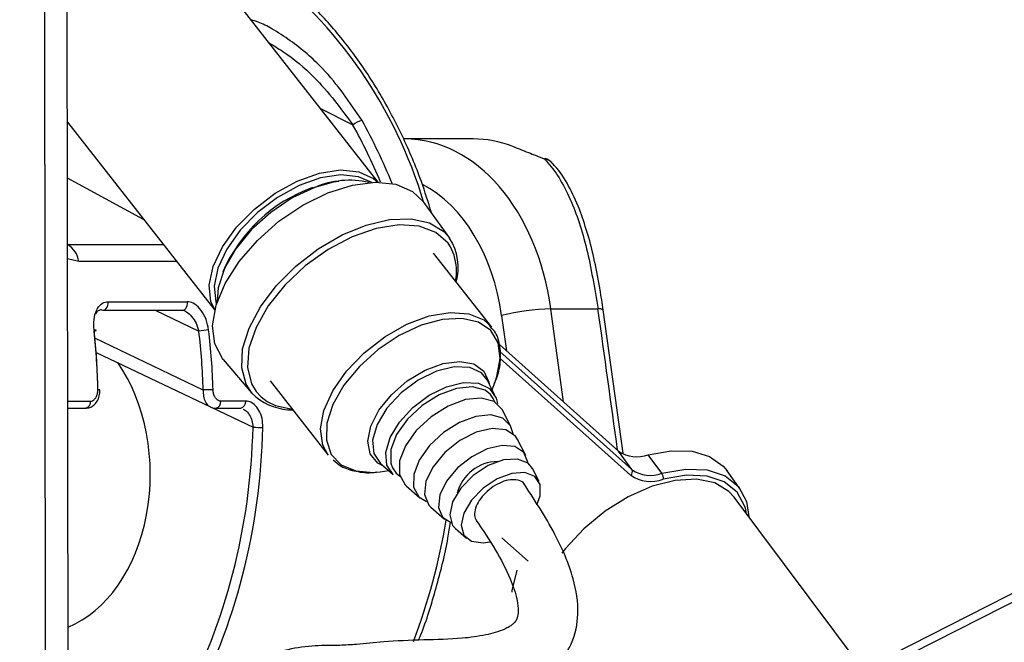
# Model space of a CAD drawing. Header units: millimetres. Extents: x 20 to 19889, y 40 to 15516.
# Tile 50 of 115: x 9656 to 9768, y 6499 to 6570. Entities that reach past the tile are written whole.
import ezdxf

# ---------------------------------------------------------------- set-up
doc = ezdxf.new("R2010")
doc.units = ezdxf.units.MM
doc.header["$LTSCALE"] = 2
doc.layers.add('COMPONENT_GEOMETRY', color=7, linetype='Continuous')
doc.styles.add('SLDTEXTSTYLE0', font='TXT', dxfattribs={"width": 0.75})
doc.dimstyles.new('SLDDIMSTYLE1', dxfattribs={"dimtxt": 100, "dimasz": 6.604, "dimexe": 0, "dimexo": 0.0625, "dimgap": 25, "dimtad": 0, "dimtih": 1, "dimtoh": 1, "dimdec": 0, "dimrnd": 1e-09, "dimzin": 12, "dimdsep": 46, "dimtxsty": 'SLDTEXTSTYLE0', "dimsah": 1, "dimcen": 0.09, "dimadec": 0, "dimazin": 3, "dimtfac": 1, "dimtdec": 0, "dimtofl": 0, "dimtmove": 0, "dimatfit": 3, "dimfxl": 1, "dimfrac": 2, "dimtolj": 1, "dimtzin": 12, "dimarcsym": 0})

# ---------------------------------------------------------------- blocks, each defined once
blk = doc.blocks.new('_D_4')
at = {"layer": 'COMPONENT_GEOMETRY', "color": 7}
for p, q in [((11286.94, 6612.47), (11286.94, 4529.82)), ((11086.87, 4509.51), (11056.4, 4509.51)), ((11056.4, 4509.51), (11056.4, 4350.76)), ((11487.01, 4509.51), (11517.47, 4509.51)), ((11517.47, 4509.51), (11517.47, 4350.76)), ((11056.4, 4350.76), (11086.87, 4350.76)), ((11517.47, 4350.76), (11487.01, 4350.76)), ((11286.94, 2118.49), (11286.94, 4201.14)), ((7117.77, 2118.49), (11293.29, 2118.49))]:
    blk.add_line(p, q, dxfattribs=at)
for points in [[(11286.94, 6612.47), (11285.92, 6605.86), (11287.95, 6605.86)], [(11286.94, 2118.49), (11287.95, 2125.1), (11285.92, 2125.1)]]:
    blk.add_solid(points, dxfattribs=at)
at = {"layer": 'COMPONENT_GEOMETRY', "color": 7, "char_height": 100, "attachment_point": 1, "style": 'SLDTEXTSTYLE0'}
for s, insert in [('7\'4.46"', (11086.87, 4479.66)), ('2247mm', (11014.16, 4330.05))]:
    blk.add_mtext(s, dxfattribs=dict(at, insert=insert))

msp = doc.modelspace()

# ---------------------------------------------------------------- linework, layer by layer
at = {"color": 8, "linetype": 'Continuous', "lineweight": 25}
for p, q in [((9736.27, 6486.86), (9983.46, 6612.47)), ((9659.05, 6441.74), (9658.85, 6587.83)), ((9693.93, 6557.66), (9690.26, 6559.5)), ((9670.12, 6546.94), (9661.47, 6551.63)), ((9661.48, 6544.08), (9661.48, 6544.08)), ((9661.48, 6544.08), (9672.37, 6544.08)), ((9705.42, 6542.87), (9705, 6543.84)), ((9662.75, 6542.17), (9661.48, 6542.47)), ((9673.86, 6542.17), (9662.75, 6542.17)), ((9671.43, 6536.61), (9676.4, 6534.24)), ((9717.88, 6526.18), (9716.43, 6536.75)), ((9710.83, 6535.99), (9711.38, 6532)), ((9676.9, 6527.54), (9664.59, 6533.42)), ((9710.63, 6531.93), (9725.63, 6518.49)), ((9725.5, 6517.85), (9710.66, 6531.14)), ((9682.91, 6527.38), (9683.48, 6526.76)), ((9661.51, 6526.28), (9664.09, 6526.28)), ((9683.48, 6526.76), (9684.18, 6526.25)), ((9677.89, 6525.55), (9682.56, 6523.32))]:
    msp.add_line(p, q, dxfattribs=at)
at = {"color": 7, "linetype": 'Continuous', "lineweight": 25}
for p, q in [((9981.56, 6612.47), (9739.47, 6489.45)), ((9661.61, 6446.56), (9661.4, 6602.99)), ((9696.79, 6551.16), (9678.19, 6574.93)), ((9661.46, 6558.01), (9678.2, 6536.62)), ((9707.59, 6556.09), (9699.8, 6556.09)), ((9704.92, 6544.8), (9701.99, 6548.89)), ((9709.7, 6534.67), (9703.09, 6543.12)), ((9666.06, 6537.58), (9675.09, 6537.58)), ((9665.5, 6536.61), (9674.53, 6536.61)), ((9674.53, 6536.61), (9674.55, 6536.61)), ((9721.79, 6536.75), (9716.43, 6536.75)), ((9724.63, 6520.36), (9722.38, 6536.65)), ((9710.6, 6532.7), (9724.13, 6520.58)), ((9664.72, 6531.81), (9677.72, 6525.61)), ((9679.16, 6531.02), (9682.43, 6527.2)), ((9684.51, 6528.57), (9691.12, 6520.12)), ((9710.05, 6526.97), (9709.17, 6528.7)), ((9709.74, 6527.58), (9710.1, 6528.49)), ((9665.15, 6527.56), (9665.15, 6527.56)), ((9682.87, 6526.75), (9682.43, 6527.2)), ((9681.72, 6526.28), (9678.89, 6526.28)), ((9661.51, 6525.47), (9663.52, 6525.47)), ((9678.33, 6525.47), (9681.16, 6525.47)), ((9711.88, 6523.41), (9710.93, 6525.25)), ((9713.57, 6520.09), (9712.63, 6521.93)), ((9725.63, 6518.49), (9724.13, 6520.58)), ((9729.05, 6518.07), (9727.49, 6520.17)), ((9696.59, 6518.2), (9697.02, 6518.25)), ((9697.02, 6518.25), (9697.99, 6518.38)), ((9697.04, 6519.2), (9698.5, 6517.93)), ((9715.08, 6517.14), (9714.33, 6518.62)), ((9737.96, 6516.28), (9736.46, 6518.37)), ((9699.96, 6516.66), (9701.53, 6515.3)), ((9751.93, 6495.78), (9737.26, 6515.37)), ((9702.78, 6514.22), (9704.34, 6512.86)), ((9738.67, 6513.48), (9738.54, 6514.1)), ((9705.59, 6511.78), (9706.84, 6510.69)), ((9710.86, 6510.75), (9713.85, 6508.07))]:
    msp.add_line(p, q, dxfattribs=at)
at = {"color": 7, "linetype": 'Continuous', "lineweight": 25, "flags": 128}
for points in [[(9715.69, 6553.82), (9715.77, 6553.88), (9715.79, 6553.88)], [(9678.21, 6536.65), (9677.78, 6537.6), (9677.58, 6539.46), (9678.02, 6541.58), (9679.08, 6543.82), (9680.67, 6546.05), (9682.71, 6548.12), (9685.07, 6549.91), (9687.59, 6551.3), (9690.13, 6552.2), (9692.51, 6552.56), (9694.6, 6552.36), (9696.25, 6551.6), (9696.76, 6551.16)], [(9696.06, 6551.15), (9694.57, 6551.8), (9692.55, 6552), (9690.25, 6551.65), (9687.8, 6550.78), (9685.36, 6549.43), (9683.08, 6547.71), (9681.11, 6545.71), (9679.57, 6543.55), (9678.56, 6541.39), (9678.13, 6539.34), (9678.32, 6537.55), (9678.4, 6537.32)], [(9679.16, 6531.02), (9679.08, 6531.12), (9678.2, 6532.8), (9677.96, 6534.85), (9678.35, 6537.18), (9679.38, 6539.66), (9680.97, 6542.16), (9683.05, 6544.56), (9685.51, 6546.73), (9688.23, 6548.55), (9691.06, 6549.95), (9693.87, 6550.83), (9696.49, 6551.16), (9698.8, 6550.93), (9700.69, 6550.13), (9701.99, 6548.89)], [(9689.34, 6550.55), (9691.74, 6551.21), (9692.33, 6551.3)], [(9689.57, 6550.57), (9687.02, 6549.38), (9684.58, 6547.74), (9682.39, 6545.78), (9680.59, 6543.6), (9679.3, 6541.34), (9678.6, 6539.16), (9678.49, 6537.61)], [(9705, 6543.84), (9704.73, 6544.24), (9703.36, 6545.47), (9701.47, 6546.18), (9699.17, 6546.33), (9696.58, 6545.92), (9693.84, 6544.96), (9691.1, 6543.51), (9688.5, 6541.65), (9686.19, 6539.47), (9684.29, 6537.1), (9682.9, 6534.66), (9682.1, 6532.29), (9681.93, 6530.1), (9682.4, 6528.23), (9682.91, 6527.38)], [(9665.32, 6536.65), (9665.47, 6536.61), (9665.5, 6536.61)], [(9664.5, 6534.24), (9664.6, 6534.26), (9664.67, 6534.29), (9664.71, 6534.31), (9664.72, 6534.33), (9664.71, 6534.34), (9664.66, 6534.36), (9664.59, 6534.36), (9664.49, 6534.37)], [(9704.57, 6527.92), (9706.5, 6528.4), (9708.18, 6528.33), (9709.46, 6527.72), (9710.2, 6526.63), (9710.34, 6525.99)], [(9698.5, 6517.93), (9697.79, 6518.99), (9697.66, 6520.45), (9698.15, 6522.15), (9699.21, 6523.9), (9700.74, 6525.55), (9702.58, 6526.94), (9704.57, 6527.92)], [(9709.57, 6527.02), (9708.94, 6527.51), (9707.5, 6527.9), (9705.69, 6527.73), (9703.71, 6526.99), (9701.79, 6525.78), (9700.12, 6524.22), (9698.89, 6522.49), (9698.24, 6520.77), (9698.22, 6519.24), (9698.41, 6518.71)], [(9684.18, 6526.25), (9685.12, 6525.79), (9687.01, 6525.37)], [(9710.93, 6525.25), (9710.91, 6525.3), (9709.98, 6526.23), (9708.52, 6526.63), (9706.71, 6526.45), (9704.73, 6525.71), (9702.8, 6524.5), (9701.12, 6522.93), (9699.89, 6521.19), (9699.23, 6519.47), (9699.21, 6517.94), (9699.85, 6516.77), (9699.96, 6516.66)], [(9712.13, 6522.57), (9711.85, 6523.45), (9710.97, 6524.33), (9709.6, 6524.71), (9707.89, 6524.54), (9706.02, 6523.84), (9704.2, 6522.7), (9702.62, 6521.22), (9701.46, 6519.58), (9700.83, 6517.95), (9700.82, 6516.51), (9701.41, 6515.41), (9702.28, 6514.86)], [(9712.63, 6521.93), (9712.39, 6522.31), (9711.31, 6523.01), (9709.77, 6523.16), (9707.95, 6522.74), (9706.07, 6521.79), (9704.36, 6520.43), (9703.03, 6518.82), (9702.22, 6517.16), (9702.05, 6515.65), (9702.54, 6514.46), (9702.78, 6514.22)], [(9713.8, 6519.24), (9713.8, 6519.33), (9713.34, 6520.44), (9712.34, 6521.1), (9710.89, 6521.25), (9709.19, 6520.85), (9707.43, 6519.95), (9705.82, 6518.68), (9704.57, 6517.17), (9703.82, 6515.62), (9703.66, 6514.2), (9704.11, 6513.09), (9705.11, 6512.43)], [(9727.49, 6520.17), (9730.12, 6520.64), (9732.48, 6520.58), (9734.48, 6519.99), (9736.02, 6518.9), (9736.46, 6518.37)], [(9714.33, 6518.62), (9713.83, 6519.22), (9712.63, 6519.69), (9711.05, 6519.59), (9709.29, 6518.94), (9707.59, 6517.81), (9706.18, 6516.37), (9705.25, 6514.81), (9704.93, 6513.34), (9705.26, 6512.15), (9705.59, 6511.78)], [(9714.84, 6514.47), (9715.22, 6515.52), (9715.22, 6516.79), (9714.61, 6517.71), (9713.48, 6518.16), (9711.99, 6518.06), (9710.33, 6517.45), (9708.72, 6516.39), (9707.4, 6515.03), (9706.52, 6513.55), (9706.22, 6512.16), (9706.53, 6511.04), (9707.41, 6510.35), (9708.74, 6510.17), (9709.5, 6510.28)], [(9729.05, 6518.07), (9731.77, 6518.55), (9734.21, 6518.45), (9736.24, 6517.77), (9737.75, 6516.56), (9738.66, 6514.86), (9738.93, 6513.14)], [(9737.26, 6515.37), (9736.67, 6516.01), (9735.06, 6516.97), (9732.99, 6517.39), (9730.57, 6517.26), (9727.94, 6516.59), (9725.23, 6515.4), (9722.59, 6513.76), (9720.16, 6511.76), (9718.08, 6509.52), (9717.66, 6508.98)], [(9712.02, 6504.55), (9712.04, 6504.73), (9712.6, 6507.06)]]:
    msp.add_lwpolyline(points, dxfattribs=at)
at = {"color": 8, "linetype": 'Continuous', "lineweight": 25, "flags": 128}
for points in [[(9682.43, 6527.2), (9681.77, 6528.2), (9681.27, 6530.06), (9681.38, 6532.22), (9682.11, 6534.57), (9683.4, 6537.01), (9685.21, 6539.4), (9687.43, 6541.63), (9689.97, 6543.59), (9692.68, 6545.17), (9695.43, 6546.3), (9698.09, 6546.93), (9700.53, 6547.01), (9702.61, 6546.54), (9704.24, 6545.56), (9704.92, 6544.8)], [(9665.5, 6536.61), (9665.62, 6536.62), (9665.76, 6536.69), (9665.88, 6536.81), (9665.98, 6536.97), (9666.04, 6537.16), (9666.07, 6537.37), (9666.06, 6537.58)], [(9674.55, 6536.61), (9674.64, 6536.62), (9674.79, 6536.69), (9674.91, 6536.81), (9675.01, 6536.97), (9675.07, 6537.16), (9675.1, 6537.37), (9675.09, 6537.58)], [(9691.12, 6520.12), (9690.49, 6521.28), (9690.24, 6523.12), (9690.63, 6525.22), (9691.63, 6527.46), (9693.19, 6529.69), (9695.2, 6531.78), (9697.53, 6533.59), (9700.05, 6535.02), (9702.59, 6535.97), (9704.99, 6536.37), (9707.1, 6536.22), (9708.8, 6535.51), (9709.7, 6534.67)], [(9710.1, 6528.49), (9710.3, 6529.06), (9710.68, 6531.11), (9710.44, 6532.9), (9709.59, 6534.31), (9708.18, 6535.26), (9706.31, 6535.68), (9704.09, 6535.56), (9701.66, 6534.9)], [(9701.66, 6534.9), (9699.18, 6533.73), (9696.79, 6532.14), (9694.66, 6530.22), (9692.9, 6528.1), (9691.65, 6525.9), (9690.96, 6523.77), (9690.9, 6521.83), (9691.45, 6520.22), (9692.59, 6519.03), (9694.24, 6518.34), (9696.3, 6518.18), (9696.59, 6518.2)], [(9697.46, 6518.84), (9696.75, 6519.22), (9695.88, 6520.27), (9695.61, 6521.71), (9695.95, 6523.42), (9696.87, 6525.24), (9698.3, 6527.01), (9700.1, 6528.58), (9702.12, 6529.79), (9704.17, 6530.56), (9706.08, 6530.8), (9707.68, 6530.5), (9708.81, 6529.69), (9709.39, 6528.42), (9709.42, 6528.24)], [(9709.17, 6528.7), (9708.54, 6529.48), (9707.21, 6530.12), (9705.44, 6530.19), (9703.41, 6529.69), (9701.33, 6528.66), (9699.39, 6527.21), (9697.78, 6525.47), (9696.67, 6523.63), (9696.16, 6521.85), (9696.3, 6520.32), (9697.04, 6519.2)], [(9710.04, 6526.19), (9709.87, 6526.58), (9709.57, 6527.02)], [(9698.41, 6518.71), (9698.85, 6518.08), (9699.26, 6517.75)], [(9738.54, 6514.1), (9738.48, 6514.3), (9737.6, 6515.93), (9736.15, 6517.11), (9734.19, 6517.76), (9731.83, 6517.86), (9729.2, 6517.39)]]:
    msp.add_lwpolyline(points, dxfattribs=at)
at = {"color": 8, "linetype": 'Continuous', "lineweight": 25}
for centre, radius, start, end in [((9650.74, 6533.48), 53.5, 16.7804, 52.3268), ((9715.48, 6552.36), 1.48, 42.7912, 81.7738), ((9721.94, 6535.92), 0.849, 58.7881, 100.3715), ((9664.98, 6526.52), 1.05, 80.6899, 93.4895), ((9663.36, 6526.18), 0.73, 282.464, 7.6907), ((9678.17, 6526.18), 0.73, 282.4546, 7.6918), ((9681, 6526.18), 0.73, 282.464, 7.6907), ((9633.68, 6524.39), 71.79, 339.2453, 350.6498)]:
    msp.add_arc(centre, radius, start, end, dxfattribs=at)
at = {"color": 7, "linetype": 'Continuous', "lineweight": 25}
for centre, radius, start, end in [((9695.21, 6556.41), 1.79, 98.1627, 135.7668), ((9707.6, 6543.73), 12.36, 68.9808, 90.0143), ((9715.09, 6552.01), 2, 42.9756, 69.3308), ((9693.49, 6541.62), 9.77, 76.6027, 113.6188), ((9695.2, 6534.1), 17.47, 109.6201, 156.8288), ((9659.98, 6541.71), 2.81, 9.4372, 57.6143), ((9699.55, 6541.45), 6.33, 345.1002, 31.9835), ((9699.2, 6541.04), 6.49, 350.1043, 16.4211), ((9716.79, 6513.06), 23.7, 90.8694, 104.5731), ((9677.69, 6528.03), 6.34, 91.5951, 101.7559), ((9678.41, 6495.48), 32.1, 90.7067, 92.7098), ((9687.1, 6532.1), 6.82, 231.612, 269.8514), ((9683.63, 6543.76), 20.47, 267.0107, 270.1516), ((9726.2, 6523.56), 3.62, 235.1587, 290.8405), ((9710.43, 6514.6), 4.81, 90.675, 165.4276), ((9725.2, 6518.24), 0.497, 307.4697, 29.7534), ((9727.74, 6521.52), 3.69, 235.1587, 290.8405), ((9727.78, 6521.13), 3.99, 235.1587, 290.8405), ((9728.33, 6517.55), 0.885, 349.5394, 35.5922)]:
    msp.add_arc(centre, radius, start, end, dxfattribs=at)
at = {"color": 8, "linetype": 'Continuous', "lineweight": 25}
for centre, major_axis, ratio, start_param, end_param in [((9664.06, 6525.51), (-5.48, 55.07), 0.698328, 5.126303, 5.264744), ((9664.63, 6525.57), (-5.48, 55.87), 0.698501, 5.115808, 5.265691), ((9696.94, 6532.11), (0.12, 20), 0.707087, 4.912275, 5.937309), ((9677.97, 6533.1), (-54.8, 386.22), 0.112522, 4.664275, 4.705889)]:
    msp.add_ellipse(centre, major_axis=major_axis, ratio=ratio, start_param=start_param, end_param=end_param, dxfattribs=at)
at = {"color": 7, "linetype": 'Continuous', "lineweight": 25}
for centre, major_axis, ratio, start_param, end_param in [((9699.77, 6532.09), (0.12, 24), 0.707093, 4.911548, 6.288722), ((9625.98, 6525.57), (0.45, 56), 0.695649, 4.753851, 4.875804), ((9626.55, 6525.56), (0.45, 55.2), 0.695482, 4.753929, 4.875882), ((9637.26, 6525.56), (-0.48, 55.2), 0.718681, 4.741984, 4.863937), ((9637.81, 6525.57), (-0.48, 56), 0.718516, 4.742078, 4.864031), ((9657.8, 6518.05), (-0.16, 18.2), 0.718681, 3.419649, 5.471349), ((9642.91, 6525.56), (-0.48, 55.2), 0.718681, 4.049716, 4.665426), ((9643.47, 6525.57), (-0.48, 56), 0.718516, 4.04981, 4.66552)]:
    msp.add_ellipse(centre, major_axis=major_axis, ratio=ratio, start_param=start_param, end_param=end_param, dxfattribs=at)
for points, knots in [([(9702.85, 6547.7), (9702.48, 6548.89), (9701.55, 6551.91), (9699.6, 6556.45), (9697.07, 6561.27), (9694.16, 6565.68), (9690.93, 6569.63), (9687.53, 6573.01), (9685.11, 6574.82), (9683.96, 6575.67)], [0, 0, 0, 0, 0.099454, 0.251927, 0.404456, 0.557011, 0.709527, 0.86191, 1, 1, 1, 1]), ([(9712.03, 6555.27), (9712.62, 6555.04), (9713.72, 6554.61), (9715.07, 6554.07), (9715.69, 6553.82)], [0, 0, 0, 0, 0.538139, 1, 1, 1, 1]), ([(9715.69, 6553.82), (9715.76, 6553.75), (9716.87, 6552.59), (9718.67, 6549.63), (9720.61, 6543.8), (9721.39, 6539.11), (9721.79, 6536.75)], [0, 0, 0, 0, 0.024677, 0.367477, 0.682495, 1, 1, 1, 1]), ([(9720.55, 6545.46), (9720.27, 6546.37), (9719.66, 6548.31), (9718.45, 6550.81), (9717.4, 6552.54), (9716.65, 6553.23), (9716.53, 6553.34)], [0, 0, 0, 0, 0.277954, 0.599947, 0.935845, 1, 1, 1, 1]), ([(9722.37, 6536.63), (9722.26, 6537.41), (9721.99, 6539.32), (9721.4, 6542.21), (9720.91, 6544.4), (9720.58, 6545.39), (9720.55, 6545.46)], [0, 0, 0, 0, 0.242293, 0.598367, 0.969141, 1, 1, 1, 1]), ([(9664.49, 6534.37), (9664.47, 6534.77), (9664.43, 6535.58), (9664.72, 6536.63), (9665.23, 6537.34), (9665.74, 6537.57), (9666.01, 6537.58), (9666.06, 6537.58)], [0, 0, 0, 0, 0.256919, 0.513405, 0.754499, 0.960356, 1, 1, 1, 1]), ([(9677.51, 6534.37), (9677.44, 6534.77), (9677.28, 6535.58), (9676.7, 6536.63), (9675.98, 6537.34), (9675.41, 6537.57), (9675.13, 6537.58), (9675.09, 6537.58)], [0, 0, 0, 0, 0.256919, 0.513405, 0.754499, 0.960356, 1, 1, 1, 1]), ([(9665.32, 6536.65), (9665.29, 6536.65), (9665.13, 6536.64), (9664.96, 6536.57), (9664.76, 6536.41), (9664.71, 6536.28), (9664.66, 6536.19)], [0, 0, 0, 0, 0.10756, 0.551495, 0.673968, 1, 1, 1, 1]), ([(9674.55, 6536.59), (9674.62, 6536.61), (9674.69, 6536.62), (9674.82, 6536.53), (9674.82, 6536.53)], [0, 0, 0, 0, 0.950444, 1, 1, 1, 1]), ([(9709.96, 6528.24), (9710.02, 6528.36), (9710.45, 6529.2), (9710.75, 6530.74), (9710.7, 6532.64), (9710.22, 6534.08), (9709.63, 6534.66), (9709.42, 6534.87)], [0, 0, 0, 0, 0.047466, 0.331912, 0.616536, 0.865116, 1, 1, 1, 1]), ([(9663.52, 6525.48), (9663.68, 6525.49), (9664.02, 6525.51), (9664.48, 6525.81), (9664.86, 6526.26), (9665.12, 6526.87), (9665.13, 6527.33), (9665.14, 6527.56)], [0, 0, 0, 0, 0.168961, 0.354165, 0.55085, 0.775945, 1, 1, 1, 1]), ([(9664.09, 6526.28), (9664.13, 6526.28), (9664.27, 6526.29), (9664.5, 6526.41), (9664.74, 6526.71), (9664.89, 6527.11), (9664.91, 6527.42), (9664.92, 6527.57)], [0, 0, 0, 0, 0.092764, 0.303377, 0.529018, 0.764291, 1, 1, 1, 1]), ([(9678.89, 6526.28), (9678.85, 6526.28), (9678.71, 6526.29), (9678.47, 6526.41), (9678.23, 6526.71), (9678.06, 6527.11), (9678.03, 6527.42), (9678.02, 6527.57)], [0, 0, 0, 0, 0.092764, 0.303377, 0.529018, 0.764291, 1, 1, 1, 1]), ([(9683.68, 6523.29), (9683.67, 6523.64), (9683.64, 6524.33), (9683.27, 6525.25), (9682.73, 6525.93), (9682.17, 6526.24), (9681.83, 6526.27), (9681.72, 6526.28)], [0, 0, 0, 0, 0.229596, 0.458557, 0.683898, 0.89784, 1, 1, 1, 1]), ([(9677.72, 6525.63), (9677.76, 6525.6), (9677.94, 6525.48), (9678.16, 6525.48), (9678.33, 6525.47)], [0, 0, 0, 0, 0.22213, 1, 1, 1, 1]), ([(9691.68, 6519.62), (9691.97, 6519.35), (9692.68, 6518.71), (9694.28, 6518.26), (9695.65, 6518.07), (9696.49, 6518.21), (9696.59, 6518.23)], [0, 0, 0, 0, 0.24087, 0.589004, 0.949488, 1, 1, 1, 1]), ([(9682.51, 6486.35), (9682.54, 6486.87), (9682.58, 6487.78), (9683.22, 6489.18), (9684.95, 6490.55), (9687.75, 6491.21), (9690.98, 6491.82), (9693.83, 6492.25), (9696.69, 6492.14), (9699.72, 6491.99), (9702.96, 6492.08), (9706.49, 6492.43), (9710.37, 6492.93), (9713.45, 6493.83), (9715.66, 6495.04), (9717.04, 6496.16), (9718.08, 6497.42), (9719.15, 6499.35), (9719.73, 6502.39), (9718.98, 6506.68), (9716.78, 6511.7), (9714.5, 6515.16), (9713.21, 6517.12)], [0, 0, 0, 0, 0.022114, 0.038898, 0.072368, 0.146112, 0.207471, 0.244247, 0.286127, 0.338205, 0.395148, 0.456563, 0.515372, 0.570689, 0.597552, 0.623298, 0.646213, 0.667452, 0.719434, 0.785484, 0.878679, 1, 1, 1, 1]), ([(9713.42, 6516.77), (9713.41, 6516.8), (9713.32, 6517.04), (9712.85, 6517.27), (9712.08, 6517.4), (9711.11, 6517.21), (9710.1, 6516.74), (9709.16, 6516.05), (9708.4, 6515.21), (9707.88, 6514.32), (9707.72, 6513.5), (9707.76, 6512.94), (9707.95, 6512.77), (9707.98, 6512.74)], [0, 0, 0, 0, 0.014952, 0.121625, 0.228834, 0.338123, 0.443719, 0.553788, 0.658935, 0.767914, 0.87413, 0.981045, 1, 1, 1, 1]), ([(9707.94, 6512.71), (9708.7, 6511.61), (9710.14, 6509.48), (9711.72, 6506.41), (9712.56, 6504.05), (9712.76, 6502.54), (9712.66, 6501.72), (9712.47, 6501.32), (9712.26, 6501.06), (9712.01, 6500.84), (9711.64, 6500.59), (9710.65, 6500.09), (9708.83, 6499.61), (9705.88, 6499.2), (9701.83, 6499.14), (9697.62, 6498.96), (9694.67, 6498.63), (9692.45, 6498.48), (9690.12, 6498.52), (9687.3, 6498.27), (9684.16, 6497.38), (9681.53, 6496.31), (9679.32, 6494.82), (9677.47, 6492.87), (9675.97, 6489.91), (9675.8, 6487.55), (9675.71, 6486.34)], [0, 0, 0, 0, 0.081486, 0.156453, 0.209812, 0.236252, 0.25203, 0.260861, 0.264637, 0.269364, 0.275859, 0.284673, 0.321191, 0.366568, 0.438207, 0.515031, 0.575326, 0.614341, 0.653061, 0.706238, 0.760366, 0.814827, 0.849626, 0.893233, 0.94525, 1, 1, 1, 1]), ([(9701.38, 6499.09), (9701.46, 6499.27), (9702.26, 6501.16), (9703.4, 6505.04), (9704.54, 6509.36), (9704.92, 6511.92), (9705.01, 6512.53)], [0, 0, 0, 0, 0.043627, 0.456931, 0.870213, 1, 1, 1, 1])]:
    msp.add_open_spline(points, degree=3, knots=knots, dxfattribs=at)
at = {"color": 8, "linetype": 'Continuous', "lineweight": 25}
for points, knots in [([(9694.96, 6558.18), (9693.58, 6560.23), (9691.33, 6563.57), (9687.48, 6566.85), (9684.94, 6568.52), (9683.38, 6569.33), (9682.61, 6569.55), (9682.34, 6569.63)], [0, 0, 0, 0, 0.436785, 0.711847, 0.851644, 0.948287, 1, 1, 1, 1]), ([(9684.36, 6567.04), (9684.89, 6566.72), (9686.76, 6565.57), (9690.3, 6562.61), (9692.55, 6559.54), (9693.93, 6557.66)], [0, 0, 0, 0, 0.13331, 0.468151, 1, 1, 1, 1]), ([(9674.83, 6536.52), (9674.84, 6536.52), (9674.89, 6536.5), (9675.16, 6536.33), (9675.62, 6535.92), (9676.12, 6535.14), (9676.31, 6534.54), (9676.4, 6534.24)], [0, 0, 0, 0, 0.01797, 0.069973, 0.360272, 0.678315, 1, 1, 1, 1]), ([(9676.9, 6527.54), (9676.9, 6527.3), (9676.89, 6526.81), (9677.12, 6526.18), (9677.41, 6525.76), (9677.65, 6525.67), (9677.73, 6525.63)], [0, 0, 0, 0, 0.285498, 0.574051, 0.856135, 1, 1, 1, 1]), ([(9681.44, 6525.36), (9681.53, 6525.32), (9681.79, 6525.2), (9682.15, 6524.74), (9682.47, 6524.08), (9682.53, 6523.57), (9682.56, 6523.32)], [0, 0, 0, 0, 0.13958, 0.421578, 0.710323, 1, 1, 1, 1])]:
    msp.add_open_spline(points, degree=3, knots=knots, dxfattribs=at)

# ---------------------------------------------------------------- dimensions: what is measured, and where the dimension line sits
at = {"layer": 'COMPONENT_GEOMETRY', "color": 7}
dim = msp.add_linear_dim(base=(11286.94, 6612.47), p1=(7115.23, 2118.49), p2=(12213.25, 6612.47), angle=90, dimstyle='SLDDIMSTYLE1', dxfattribs=at)
dim.commit()
dim.dimension.update_dxf_attribs({"geometry": '_D_4', "text_midpoint": (11286.94, 4365.48), "dimtype": 160})

doc.saveas('drawing.dxf')
